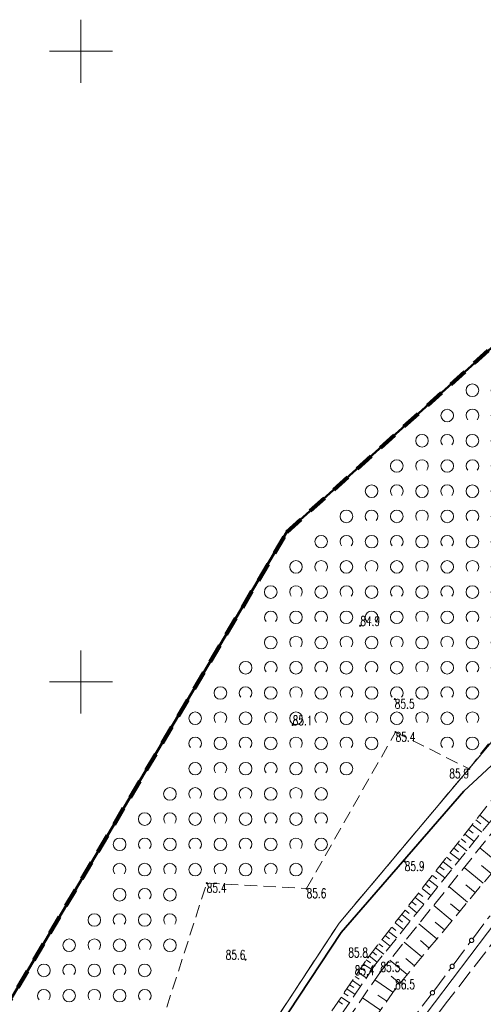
# Model space of a CAD drawing. Header units: metres. Extents: x 6593598 to 6594599, y 5883266 to 5884214.
# Tile 16 of 21: x 6594045 to 6594082, y 5883824 to 5883903. Entities that reach past the tile are written whole.
import ezdxf
from ezdxf.enums import TextEntityAlignment as Align

# ---------------------------------------------------------------- set-up
doc = ezdxf.new("R2010")
doc.units = ezdxf.units.M
doc.header["$MEASUREMENT"] = 0
for name, pattern in [('1', [0]), ('1_1', [0]), ('1_OTKJ', [2, 1.5, -0.5]), ('1_OTRK', [1.75, 1.25, -0.5]), ('1_OTRKG', [1.75, 1.25, -0.5]), ('1_OTZK', [1.5, 1, -0.5]), ('3_SUEP_A', [0]), ('3_SULO', [0]), ('4', [2.5, 1.5, -1]), ('GDE', [0]), ('GUK', [2, 1.5, -0.5])]:
    doc.linetypes.add(name, pattern=pattern)
doc.layers.get('0').update_dxf_attribs({"color": 250, "linetype": 'CONTINUOUS', "lineweight": 100})
for name, color, linetype, lineweight in [('BLOKADA_L_0', 7, '4', 100), ('Dzialki', 7, 'GDE', 18), ('Kontury', 3, 'GUK', 18), ('OTK_L_0', 7, '1_OTKJ', 18), ('OTK_L_11', 7, 'CONTINUOUS', 18), ('OTR_L_1', 7, '1_OTRK', 18), ('OTR_T_1', 7, 'CONTINUOUS', 18), ('OTZ_L_1', 7, '1_OTZK', 18), ('Podzial_sekcyjny_krzyze', 7, '1', 0), ('SUEP_L_0', 1, '3_SUEP_A', 18), ('SUL_L_1', 7, '3_SULO', 35), ('Zakres_eksportu', 7, 'CONTINUOUS', 50)]:
    doc.layers.add(name, color=color, linetype=linetype, lineweight=lineweight)
doc.styles.get("Standard").update_dxf_attribs({"font": 'Simplex.SHX', "width": 0.75})

# ---------------------------------------------------------------- blocks, each defined once
blk = doc.blocks.new('2_OTRN')
at = {"linetype": 'Continuous'}
blk.add_circle((0, 0), 0.045, dxfattribs=at)
blk = doc.blocks.new('2_OTZK')
at = {"linetype": 'Continuous'}
for centre in [(-1, 1), (1, -1)]:
    blk.add_circle(centre, 0.5, dxfattribs=at)
for centre, start, end in [((1, 1), 318.59038, 221.40962), ((-1, -1), 318.70311, 221.29689)]:
    blk.add_arc(centre, 0.5, start, end, dxfattribs=at)

msp = doc.modelspace()

# ---------------------------------------------------------------- linework, layer by layer
at = {"layer": 'BLOKADA_L_0', "linetype": '4'}
for p, q in [((6594066.34, 5883861.88), (6594136.65, 5883925.16)), ((6594033.53, 5883806.41), (6594066.34, 5883861.88))]:
    msp.add_line(p, q, dxfattribs=at)
at = {"layer": 'Dzialki'}
for p, q in [((6594097.29, 5883862.73), (6594070.48, 5883830.86)), ((6594070.15, 5883814.15), (6594088.93, 5883838.94)), ((6594070.48, 5883830.86), (6594054.49, 5883806.58))]:
    msp.add_line(p, q, dxfattribs=at)
at = {"layer": 'Kontury'}
for p, q in [((6594070.48, 5883830.86), (6594097.29, 5883862.73)), ((6594054.49, 5883806.58), (6594070.48, 5883830.86))]:
    msp.add_line(p, q, dxfattribs=at)
at = {"layer": 'OTK_L_0', "linetype": '1_OTKJ'}
for p, q in [((6594085.8, 5883833.33), (6594078.9, 5883824.44)), ((6594078.9, 5883824.44), (6594072.94, 5883816.46))]:
    msp.add_line(p, q, dxfattribs=at)
at = {"layer": 'OTK_L_11', "linetype": '1_OTKJ'}
for p, q in [((6594081.068, 5883829.604), (6594082.457, 5883831.462)), ((6594079.53, 5883827.545), (6594080.919, 5883829.404)), ((6594077.992, 5883825.486), (6594079.381, 5883827.345)), ((6594075.853, 5883822.716), (6594077.78, 5883825.208))]:
    msp.add_line(p, q, dxfattribs=at)
for centre in [(6594080.994, 5883829.504), (6594079.455, 5883827.445), (6594077.89, 5883825.35), (6594077.89, 5883825.35)]:
    msp.add_circle(centre, 0.17, dxfattribs=at)
at = {"layer": 'OTR_L_1', "linetype": '1_OTRKG'}
for p, q in [((6594072.78, 5883828.16), (6594087.3, 5883846.64)), ((6594090.64, 5883844.53), (6594074.93, 5883825.64)), ((6594063.05, 5883813.76), (6594072.78, 5883828.16)), ((6594074.93, 5883825.64), (6594065.93, 5883812.71))]:
    msp.add_line(p, q, dxfattribs=at)
at = {"layer": 'OTR_L_1', "linetype": '1_OTRK'}
for p, q in [((6594088.16, 5883846), (6594073.29, 5883827.5)), ((6594088.68, 5883845.58), (6594073.76, 5883827.02)), ((6594073.29, 5883827.5), (6594063.76, 5883813.4)), ((6594073.76, 5883827.02), (6594064.26, 5883813.15))]:
    msp.add_line(p, q, dxfattribs=at)
at = {"layer": 'OTR_L_1', "linetype": '1_1'}
for p, q in [((6594081.636, 5883839.431), (6594082.398, 5883838.832)), ((6594081.042, 5883838.675), (6594081.796, 5883838.082)), ((6594081.338, 5883839.052), (6594081.717, 5883838.754)), ((6594080.454, 5883837.927), (6594081.2, 5883837.341)), ((6594080.747, 5883838.3), (6594081.122, 5883838.005)), ((6594079.873, 5883837.187), (6594080.61, 5883836.608)), ((6594080.163, 5883837.556), (6594080.533, 5883837.265)), ((6594079.298, 5883836.456), (6594080.028, 5883835.882)), ((6594079.585, 5883836.82), (6594079.951, 5883836.532)), ((6594083.185, 5883835.566), (6594081.654, 5883836.839)), ((6594078.729, 5883835.732), (6594079.451, 5883835.165)), ((6594079.013, 5883836.093), (6594079.376, 5883835.808)), ((6594078.167, 5883835.016), (6594078.881, 5883834.456)), ((6594078.447, 5883835.373), (6594078.806, 5883835.091)), ((6594081.917, 5883834.041), (6594080.411, 5883835.293)), ((6594082.548, 5883834.8), (6594081.789, 5883835.432)), ((6594077.611, 5883834.308), (6594078.317, 5883833.754)), ((6594077.888, 5883834.661), (6594078.243, 5883834.383)), ((6594076.788, 5883833.261), (6594077.135, 5883832.989)), ((6594077.061, 5883833.608), (6594077.759, 5883833.06)), ((6594077.335, 5883833.958), (6594077.686, 5883833.682)), ((6594080.67, 5883832.541), (6594079.189, 5883833.773)), ((6594081.291, 5883833.288), (6594080.544, 5883833.909)), ((6594076.247, 5883832.573), (6594076.591, 5883832.303)), ((6594076.517, 5883832.916), (6594077.207, 5883832.374)), ((6594080.054, 5883831.801), (6594079.319, 5883832.412)), ((6594075.712, 5883831.892), (6594076.052, 5883831.625)), ((6594075.979, 5883832.231), (6594076.662, 5883831.695)), ((6594079.443, 5883831.067), (6594077.987, 5883832.278)), ((6594074.921, 5883830.884), (6594075.589, 5883830.36)), ((6594075.183, 5883831.218), (6594075.519, 5883830.955)), ((6594075.447, 5883831.554), (6594076.122, 5883831.024)), ((6594078.837, 5883830.338), (6594078.115, 5883830.939)), ((6594074.4, 5883830.222), (6594075.061, 5883829.703)), ((6594074.66, 5883830.552), (6594074.992, 5883830.291)), ((6594078.237, 5883829.616), (6594076.805, 5883830.807)), ((6594073.885, 5883829.567), (6594074.539, 5883829.054)), ((6594074.142, 5883829.894), (6594074.471, 5883829.636)), ((6594077.051, 5883828.19), (6594075.642, 5883829.361)), ((6594077.641, 5883828.9), (6594076.931, 5883829.491)), ((6594073.124, 5883828.598), (6594073.445, 5883828.345)), ((6594073.376, 5883828.919), (6594074.023, 5883828.411)), ((6594073.63, 5883829.242), (6594073.955, 5883828.987)), ((6594072.642, 5883827.956), (6594072.971, 5883827.734)), ((6594072.873, 5883828.278), (6594073.512, 5883827.776)), ((6594075.884, 5883826.787), (6594074.499, 5883827.939)), ((6594076.465, 5883827.486), (6594075.767, 5883828.066)), ((6594071.977, 5883826.972), (6594072.633, 5883826.528)), ((6594072.199, 5883827.3), (6594072.527, 5883827.078)), ((6594072.42, 5883827.628), (6594073.077, 5883827.184)), ((6594071.534, 5883826.315), (6594072.19, 5883825.872)), ((6594071.755, 5883826.643), (6594072.083, 5883826.422)), ((6594074.758, 5883825.392), (6594073.327, 5883826.388)), ((6594075.308, 5883826.095), (6594074.621, 5883826.666)), ((6594071.09, 5883825.659), (6594071.746, 5883825.216)), ((6594071.312, 5883825.987), (6594071.64, 5883825.766)), ((6594070.426, 5883824.676), (6594070.753, 5883824.454)), ((6594070.647, 5883825.003), (6594071.303, 5883824.56)), ((6594070.869, 5883825.331), (6594071.197, 5883825.11)), ((6594073.764, 5883823.964), (6594072.344, 5883824.953)), ((6594074.26, 5883824.677), (6594073.547, 5883825.173))]:
    msp.add_line(p, q, dxfattribs=at)
at = {"layer": 'OTZ_L_1', "linetype": '1_OTZK'}
for p, q in [((6594131.75, 5883920.84), (6594066.34, 5883861.88)), ((6594066.34, 5883861.88), (6594033.53, 5883806.41)), ((6594080.8, 5883843.11), (6594094.15, 5883860.46)), ((6594067.9, 5883833.61), (6594074.96, 5883846.02)), ((6594074.96, 5883846.02), (6594080.8, 5883843.11)), ((6594052.2, 5883809.93), (6594059.98, 5883834.04)), ((6594059.98, 5883834.04), (6594067.9, 5883833.61))]:
    msp.add_line(p, q, dxfattribs=at)
at = {"layer": 'Podzial_sekcyjny_krzyze'}
for p, q in [((6594050, 5883897.5), (6594050, 5883902.5)), ((6594047.5, 5883900), (6594052.5, 5883900)), ((6594050, 5883847.5), (6594050, 5883852.5)), ((6594047.5, 5883850), (6594052.5, 5883850))]:
    msp.add_line(p, q, dxfattribs=at)
at = {"layer": 'SUEP_L_0', "linetype": '3_SUEP_A'}
for p, q in [((6594080.38, 5883841.33), (6594084.84, 5883845.48)), ((6594070.65, 5883830.13), (6594080.38, 5883841.33)), ((6594057.59, 5883810.36), (6594070.65, 5883830.13))]:
    msp.add_line(p, q, dxfattribs=at)
at = {"layer": 'SUL_L_1', "linetype": '3_SULO'}
for p, q in [((6594070.65, 5883830.13), (6594080.38, 5883841.33)), ((6594057.59, 5883810.36), (6594070.65, 5883830.13))]:
    msp.add_line(p, q, dxfattribs=at)
at = {"layer": 'Zakres_eksportu', "linetype": 'Continuous'}
for p, q in [((6594066.332, 5883861.886), (6594136.642, 5883925.166)), ((6594033.521, 5883806.414), (6594066.332, 5883861.886))]:
    msp.add_line(p, q, dxfattribs=at)

# ---------------------------------------------------------------- block references
at = {"layer": 'OTR_T_1', "rotation": 359.201034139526}
for p in [(6594072.155, 5883854.457), (6594066.789, 5883846.582)]:
    msp.add_blockref('2_OTRN', p, dxfattribs=at)
at = {"layer": 'OTR_T_1'}
for p in [(6594074.9, 5883848.64), (6594074.96, 5883846.02), (6594080.8, 5883843.11), (6594075.69, 5883835.76), (6594059.98, 5883834.04), (6594067.9, 5883833.61), (6594063.05, 5883827.98), (6594072.78, 5883828.16), (6594073.29, 5883827.5), (6594073.76, 5883827.02), (6594074.93, 5883825.64)]:
    msp.add_blockref('2_OTRN', p, dxfattribs=at)
at = {"layer": 'OTZ_L_1'}
for p in [(6594082.06, 5883872.12), (6594080.06, 5883870.12), (6594078.06, 5883868.12), (6594082.06, 5883868.12), (6594076.06, 5883866.12), (6594080.06, 5883866.12), (6594074.06, 5883864.12), (6594078.06, 5883864.12), (6594082.06, 5883864.12), (6594072.06, 5883862.12), (6594076.06, 5883862.12), (6594080.06, 5883862.12), (6594070.06, 5883860.12), (6594074.06, 5883860.12), (6594078.06, 5883860.12), (6594082.06, 5883860.12), (6594068.06, 5883858.12), (6594072.06, 5883858.12), (6594076.06, 5883858.12), (6594080.06, 5883858.12), (6594066.06, 5883856.12), (6594070.06, 5883856.12), (6594074.06, 5883856.12), (6594078.06, 5883856.12), (6594082.06, 5883856.12), (6594068.06, 5883854.12), (6594072.06, 5883854.12), (6594076.06, 5883854.12), (6594080.06, 5883854.12), (6594066.06, 5883852.12), (6594070.06, 5883852.12), (6594074.06, 5883852.12), (6594078.06, 5883852.12), (6594082.06, 5883852.12), (6594064.06, 5883850.12), (6594068.06, 5883850.12), (6594072.06, 5883850.12), (6594076.06, 5883850.12), (6594080.06, 5883850.12), (6594062.06, 5883848.12), (6594066.06, 5883848.12), (6594070.06, 5883848.12), (6594074.06, 5883848.12), (6594078.06, 5883848.12), (6594060.06, 5883846.12), (6594064.06, 5883846.12), (6594068.06, 5883846.12), (6594072.06, 5883846.12), (6594080.06, 5883846.12), (6594062.06, 5883844.12), (6594066.06, 5883844.12), (6594070.06, 5883844.12), (6594060.06, 5883842.12), (6594064.06, 5883842.12), (6594068.06, 5883842.12), (6594058.06, 5883840.12), (6594062.06, 5883840.12), (6594066.06, 5883840.12), (6594056.06, 5883838.12), (6594060.06, 5883838.12), (6594064.06, 5883838.12), (6594068.06, 5883838.12), (6594054.06, 5883836.12), (6594058.06, 5883836.12), (6594062.06, 5883836.12), (6594066.06, 5883836.12), (6594056.06, 5883834.12), (6594054.06, 5883832.12), (6594052.06, 5883830.12), (6594056.06, 5883830.12), (6594050.06, 5883828.12), (6594054.06, 5883828.12), (6594048.06, 5883826.12), (6594052.06, 5883826.12), (6594050.06, 5883824.12), (6594054.06, 5883824.12)]:
    msp.add_blockref('2_OTZK', p, dxfattribs=at)

# ---------------------------------------------------------------- texts
at = {"layer": 'OTR_T_1', "lineweight": 9, "width": 0.7}
for s, p in [('84.9', (6594072.155, 5883854.457)), ('85.1', (6594066.789, 5883846.582))]:
    msp.add_text(s, height=0.75, rotation=359.20103, dxfattribs=at).set_placement(p)
for s, p in [('85.5', (6594074.9, 5883848.64)), ('85.4', (6594074.96, 5883846.02)), ('85.9', (6594075.69, 5883835.76)), ('85.4', (6594059.98, 5883834.04)), ('85.6', (6594067.9, 5883833.61))]:
    msp.add_text(s, height=0.75, dxfattribs=at).set_placement(p, align=Align.TOP_LEFT)
for s, p in [('85.9', (6594080.8, 5883843.11)), ('85.4', (6594073.29, 5883827.5))]:
    msp.add_text(s, height=0.75, dxfattribs=at).set_placement(p, align=Align.TOP_RIGHT)
for s, p in [('85.6', (6594063.05, 5883827.98)), ('85.8', (6594072.78, 5883828.16))]:
    msp.add_text(s, height=0.75, dxfattribs=at).set_placement(p, align=Align.RIGHT)
for s, p in [('85.5', (6594073.76, 5883827.02)), ('86.5', (6594074.93, 5883825.64))]:
    msp.add_text(s, height=0.75, dxfattribs=at).set_placement(p)

doc.saveas('drawing.dxf')
